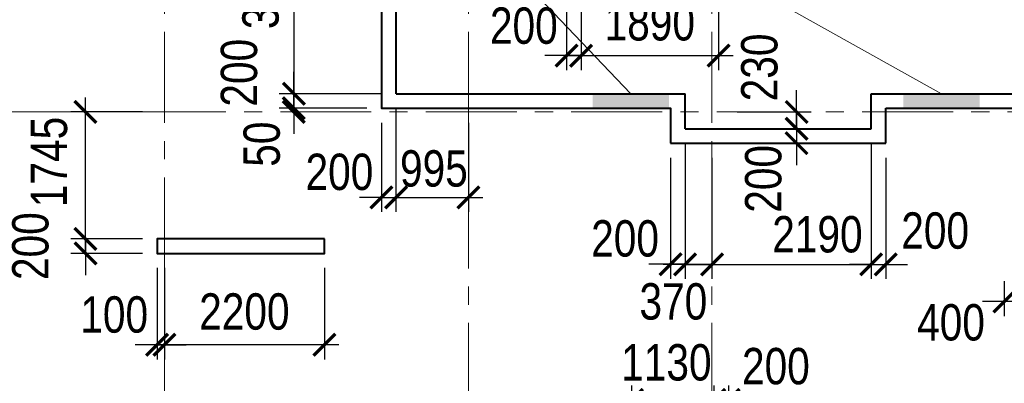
# Model space of a CAD drawing. Extents: x -8631841 to -8525813, y 4017860 to 4564755.
# Tile 81 of 112: x -8601002 to -8587462, y 4454546 to 4459545. Entities that reach past the tile are written whole.
import ezdxf

# ---------------------------------------------------------------- set-up
doc = ezdxf.new("R2010")
doc.units = 0
doc.header["$LTSCALE"] = 1000
doc.header["$MEASUREMENT"] = 0
doc.linetypes.add('CENTER', pattern=[2, 1.25, -0.25, 0.25, -0.25])
for name, color, linetype, lineweight in [('CК-400-Т(двери)', 7, 'Continuous', 20), ('СК-040-С(тены)', 12, 'Continuous', 40), ('СК-043-С-ПИЛОНЫ', 5, 'Continuous', 40), ('СК-100-О(си)', 7, 'CENTER', 15), ('СК-300-Р(азмеры)', 7, 'Continuous', 20), ('СК-343-Р-КОЛОННЫ', 7, 'Continuous', 13), ('СК-600-Ш(триховка', 7, 'Continuous', 15)]:
    doc.layers.add(name, color=color, linetype=linetype, lineweight=lineweight)
doc.styles.add('RUSS', font='arial.ttf', dxfattribs={"width": 0.8})
doc.dimstyles.new('100-200', dxfattribs={"dimscale": 0, "dimtxt": 500, "dimasz": 300, "dimexe": 200, "dimexo": 200, "dimgap": 200, "dimtad": 1, "dimdec": 0, "dimzin": 0, "dimdsep": 46, "dimtxsty": 'RUSS', "dimblk": 'ARCHTICK', "dimcen": 0.096, "dimdle": 200, "dimclrd": 7, "dimclre": 7, "dimclrt": 256, "dimadec": 0, "dimazin": 0, "dimtfac": 1, "dimtdec": 0, "dimtmove": 2, "dimatfit": 3, "dimldrblk": 'OBLIQUE', "dimfxl": 1, "dimtolj": 1, "dimtzin": 0, "dimarcsym": 0})

# ---------------------------------------------------------------- blocks, each defined once
blk = doc.blocks.new('оси')
at = {"layer": 'СК-100-О(си)'}
for p, q in [((-40280.2, 18534.9), (-40280.2, -7257.5)), ((-36100.2, 18534.9), (-36100.2, -7257.5)), ((-32750.1, 18534.9), (-32750.1, -7257.5)), ((-46685.3, 7435), (6554.2, 7435))]:
    blk.add_line(p, q, dxfattribs=at)
blk = doc.blocks.new('A$C858fb3ef')
at = {"layer": 'СК-300-Р(азмеры)'}
blk.add_blockref('оси', (0, 0), dxfattribs=at)
blk = doc.blocks.new('A$C573b34c5')
blk.add_blockref('A$C858fb3ef', (0, 0))
blk = doc.blocks.new('_ArchTick')
at = {"color": 0, "linetype": 'ByBlock', "const_width": 0.15}
blk.add_lwpolyline([(-0.5, -0.5), (0.5, 0.5)], dxfattribs=at)
blk = doc.blocks.new('*D288')
at = {"layer": 'Defpoints', "color": 0, "transparency": 16777216}
for p in [(-8599112, 4456532), (-8600097, 4456332), (-8599112, 4456332)]:
    blk.add_point(p, dxfattribs=at)
at = {"layer": 'СК-343-Р-КОЛОННЫ', "color": 7, "lineweight": -2, "transparency": 16777216}
for p, q in [((-8600097, 4456532), (-8600097, 4456832)), ((-8599312, 4456532), (-8600297, 4456532)), ((-8600097, 4456532), (-8600097, 4456332)), ((-8599312, 4456332), (-8600297, 4456332)), ((-8600097, 4456332), (-8600097, 4456032))]:
    blk.add_line(p, q, dxfattribs=at)
at = {"layer": 'СК-343-Р-КОЛОННЫ', "color": 7, "lineweight": -2, "transparency": 16777216, "xscale": 300, "yscale": 300, "zscale": 300}
for p, rotation in [((-8600097, 4456532), 270), ((-8600097, 4456332), 90)]:
    blk.add_blockref('_ArchTick', p, dxfattribs=dict(at, rotation=rotation))
at = {"layer": 'СК-343-Р-КОЛОННЫ', "transparency": 16777216, "insert": (-8600852, 4456432), "char_height": 500, "attachment_point": 5, "rotation": 90, "style": 'RUSS'}
blk.add_mtext('\\A1;200', dxfattribs=at)
blk = doc.blocks.new('_Oblique')
at = {"color": 0, "linetype": 'ByBlock', "lineweight": -2}
blk.add_line((-0.5, -0.5), (0.5, 0.5), dxfattribs=at)
blk = doc.blocks.new('*D289')
at = {"layer": 'Defpoints', "color": 0, "transparency": 16777216}
for p in [(-8600097, 4458277), (-8599112, 4458277), (-8599112, 4456532)]:
    blk.add_point(p, dxfattribs=at)
at = {"layer": 'СК-343-Р-КОЛОННЫ', "color": 7, "lineweight": -2, "transparency": 16777216}
for p, q in [((-8600097, 4456332), (-8600097, 4458477)), ((-8599312, 4458277), (-8600297, 4458277)), ((-8599312, 4456532), (-8600297, 4456532))]:
    blk.add_line(p, q, dxfattribs=at)
at = {"layer": 'СК-343-Р-КОЛОННЫ', "color": 7, "lineweight": -2, "transparency": 16777216, "xscale": 300, "yscale": 300, "zscale": 300}
for p, rotation in [((-8600097, 4458277), 90), ((-8600097, 4456532), 270)]:
    blk.add_blockref('_ArchTick', p, dxfattribs=dict(at, rotation=rotation))
at = {"layer": 'СК-343-Р-КОЛОННЫ', "transparency": 16777216, "insert": (-8600596, 4457589), "char_height": 500, "attachment_point": 5, "rotation": 90, "style": 'RUSS'}
blk.add_mtext('\\A1;1745', dxfattribs=at)
blk = doc.blocks.new('*D234')
at = {"layer": 'Defpoints', "color": 0, "transparency": 16777216}
for p in [(-8591252, 4454318), (-8591452, 4453792), (-8591252, 4453792)]:
    blk.add_point(p, dxfattribs=at)
at = {"layer": 'СК-343-Р-КОЛОННЫ', "color": 7, "lineweight": -2, "transparency": 16777216}
for p, q in [((-8591452, 4453992), (-8591452, 4454518)), ((-8591252, 4453992), (-8591252, 4454518)), ((-8591452, 4454318), (-8591752, 4454318)), ((-8591452, 4454318), (-8591252, 4454318)), ((-8591252, 4454318), (-8590952, 4454318))]:
    blk.add_line(p, q, dxfattribs=at)
at = {"layer": 'СК-343-Р-КОЛОННЫ', "color": 7, "lineweight": -2, "transparency": 16777216, "xscale": 300, "yscale": 300, "zscale": 300}
blk.add_blockref('_ArchTick', (-8591452, 4454318), dxfattribs=at)
at = {"layer": 'СК-343-Р-КОЛОННЫ', "color": 7, "lineweight": -2, "transparency": 16777216, "xscale": 300, "yscale": 300, "zscale": 300, "rotation": 180}
blk.add_blockref('_ArchTick', (-8591252, 4454318), dxfattribs=at)
at = {"layer": 'СК-343-Р-КОЛОННЫ', "transparency": 16777216, "insert": (-8590603, 4454779), "char_height": 500, "attachment_point": 5, "style": 'RUSS'}
blk.add_mtext('\\A1;200', dxfattribs=at)
blk = doc.blocks.new('*D259')
at = {"layer": 'Defpoints', "color": 0, "transparency": 16777216}
for p in [(-8591452, 4454318), (-8591452, 4453792), (-8592582, 4451992)]:
    blk.add_point(p, dxfattribs=at)
at = {"layer": 'СК-343-Р-КОЛОННЫ', "color": 7, "lineweight": -2, "transparency": 16777216}
for p, q in [((-8592582, 4452192), (-8592582, 4454518)), ((-8591452, 4453992), (-8591452, 4454518)), ((-8592782, 4454318), (-8591252, 4454318))]:
    blk.add_line(p, q, dxfattribs=at)
at = {"layer": 'СК-343-Р-КОЛОННЫ', "color": 7, "lineweight": -2, "transparency": 16777216, "xscale": 300, "yscale": 300, "zscale": 300, "rotation": 180}
blk.add_blockref('_ArchTick', (-8592582, 4454318), dxfattribs=at)
at = {"layer": 'СК-343-Р-КОЛОННЫ', "color": 7, "lineweight": -2, "transparency": 16777216, "xscale": 300, "yscale": 300, "zscale": 300}
blk.add_blockref('_ArchTick', (-8591452, 4454318), dxfattribs=at)
at = {"layer": 'СК-343-Р-КОЛОННЫ', "transparency": 16777216, "insert": (-8592109, 4454831), "char_height": 500, "attachment_point": 5, "style": 'RUSS'}
blk.add_mtext('\\A1;1130', dxfattribs=at)
blk = doc.blocks.new('*D227')
at = {"layer": 'Defpoints', "color": 0, "transparency": 16777216}
for p in [(-8591392, 4460326), (-8591192, 4460126), (-8590033, 4460126)]:
    blk.add_point(p, dxfattribs=at)
at = {"layer": 'СК-343-Р-КОЛОННЫ', "color": 7, "lineweight": -2, "transparency": 16777216}
for p, q in [((-8590033, 4460326), (-8590033, 4460626)), ((-8591192, 4460326), (-8589833, 4460326)), ((-8590033, 4460326), (-8590033, 4460126)), ((-8590992, 4460126), (-8589833, 4460126)), ((-8590033, 4460126), (-8590033, 4459826))]:
    blk.add_line(p, q, dxfattribs=at)
at = {"layer": 'СК-343-Р-КОЛОННЫ', "color": 7, "lineweight": -2, "transparency": 16777216, "xscale": 300, "yscale": 300, "zscale": 300}
for p, rotation in [((-8590033, 4460326), 270), ((-8590033, 4460126), 90)]:
    blk.add_blockref('_ArchTick', p, dxfattribs=dict(at, rotation=rotation))
at = {"layer": 'СК-343-Р-КОЛОННЫ', "transparency": 16777216, "insert": (-8589358, 4460175), "char_height": 500, "attachment_point": 5, "rotation": 90, "style": 'RUSS'}
blk.add_mtext('\\A1;200', dxfattribs=at)
blk = doc.blocks.new('*D231')
at = {"layer": 'Defpoints', "color": 0, "transparency": 16777216}
for p in [(-8593282, 4460326), (-8591392, 4460326), (-8591392, 4459051)]:
    blk.add_point(p, dxfattribs=at)
at = {"layer": 'СК-343-Р-КОЛОННЫ', "color": 7, "lineweight": -2, "transparency": 16777216}
for p, q in [((-8593282, 4460126), (-8593282, 4458851)), ((-8591392, 4460126), (-8591392, 4458851)), ((-8593482, 4459051), (-8591192, 4459051))]:
    blk.add_line(p, q, dxfattribs=at)
at = {"layer": 'СК-343-Р-КОЛОННЫ', "color": 7, "lineweight": -2, "transparency": 16777216, "xscale": 300, "yscale": 300, "zscale": 300, "rotation": 180}
blk.add_blockref('_ArchTick', (-8593282, 4459051), dxfattribs=at)
at = {"layer": 'СК-343-Р-КОЛОННЫ', "color": 7, "lineweight": -2, "transparency": 16777216, "xscale": 300, "yscale": 300, "zscale": 300}
blk.add_blockref('_ArchTick', (-8591392, 4459051), dxfattribs=at)
at = {"layer": 'СК-343-Р-КОЛОННЫ', "transparency": 16777216, "insert": (-8592337, 4459506), "char_height": 500, "attachment_point": 5, "style": 'RUSS'}
blk.add_mtext('\\A1;1890', dxfattribs=at)
blk = doc.blocks.new('*D232')
at = {"layer": 'Defpoints', "color": 0, "transparency": 16777216}
for p in [(-8593282, 4460326), (-8593482, 4460126), (-8593482, 4459051)]:
    blk.add_point(p, dxfattribs=at)
at = {"layer": 'СК-343-Р-КОЛОННЫ', "color": 7, "lineweight": -2, "transparency": 16777216}
for p, q in [((-8593282, 4460126), (-8593282, 4458851)), ((-8593482, 4459926), (-8593482, 4458851)), ((-8593482, 4459051), (-8593782, 4459051)), ((-8593282, 4459051), (-8593482, 4459051)), ((-8593282, 4459051), (-8592982, 4459051))]:
    blk.add_line(p, q, dxfattribs=at)
at = {"layer": 'СК-343-Р-КОЛОННЫ', "color": 7, "lineweight": -2, "transparency": 16777216, "xscale": 300, "yscale": 300, "zscale": 300}
blk.add_blockref('_ArchTick', (-8593482, 4459051), dxfattribs=at)
at = {"layer": 'СК-343-Р-КОЛОННЫ', "color": 7, "lineweight": -2, "transparency": 16777216, "xscale": 300, "yscale": 300, "zscale": 300, "rotation": 180}
blk.add_blockref('_ArchTick', (-8593282, 4459051), dxfattribs=at)
at = {"layer": 'СК-343-Р-КОЛОННЫ', "transparency": 16777216, "insert": (-8594069, 4459460), "char_height": 500, "attachment_point": 5, "style": 'RUSS'}
blk.add_mtext('\\A1;200', dxfattribs=at)
blk = doc.blocks.new('*D379')
at = {"layer": 'Defpoints', "color": 0, "transparency": 16777216}
for p in [(-8595827, 4461547), (-8597232, 4458527), (-8595826, 4458527)]:
    blk.add_point(p, dxfattribs=at)
at = {"layer": 'СК-343-Р-КОЛОННЫ', "color": 7, "lineweight": -2, "transparency": 16777216}
for p, q in [((-8597232, 4461747), (-8597232, 4458327)), ((-8596027, 4461547), (-8597432, 4461547)), ((-8596026, 4458527), (-8597432, 4458527))]:
    blk.add_line(p, q, dxfattribs=at)
at = {"layer": 'СК-343-Р-КОЛОННЫ', "color": 7, "lineweight": -2, "transparency": 16777216, "xscale": 300, "yscale": 300, "zscale": 300}
for p, rotation in [((-8597232, 4461547), 90), ((-8597232, 4458527), 270)]:
    blk.add_blockref('_ArchTick', p, dxfattribs=dict(at, rotation=rotation))
at = {"layer": 'СК-343-Р-КОЛОННЫ', "transparency": 16777216, "insert": (-8597687, 4460037), "char_height": 500, "attachment_point": 5, "rotation": 90, "style": 'RUSS'}
blk.add_mtext('\\A1;3020', dxfattribs=at)
blk = doc.blocks.new('*D380')
at = {"layer": 'Defpoints', "color": 0, "transparency": 16777216}
for p in [(-8597232, 4458277), (-8597232, 4458277), (-8596027, 4458327)]:
    blk.add_point(p, dxfattribs=at)
at = {"layer": 'СК-343-Р-КОЛОННЫ', "color": 7, "lineweight": -2, "transparency": 16777216}
for p, q in [((-8597232, 4458327), (-8597232, 4458627)), ((-8596227, 4458327), (-8597432, 4458327)), ((-8597232, 4458327), (-8597232, 4458277)), ((-8597232, 4458277), (-8597232, 4457977))]:
    blk.add_line(p, q, dxfattribs=at)
at = {"layer": 'СК-343-Р-КОЛОННЫ', "color": 7, "lineweight": -2, "transparency": 16777216, "xscale": 300, "yscale": 300, "zscale": 300}
for p, rotation in [((-8597232, 4458327), 270), ((-8597232, 4458277), 90)]:
    blk.add_blockref('_ArchTick', p, dxfattribs=dict(at, rotation=rotation))
at = {"layer": 'СК-343-Р-КОЛОННЫ', "transparency": 16777216, "insert": (-8597671, 4457834), "char_height": 500, "attachment_point": 5, "rotation": 90, "style": 'RUSS'}
blk.add_mtext('\\A1;50', dxfattribs=at)
blk = doc.blocks.new('*D347')
at = {"layer": 'Defpoints', "color": 0, "transparency": 16777216}
for p in [(-8595827, 4458527), (-8597232, 4458327), (-8596027, 4458327)]:
    blk.add_point(p, dxfattribs=at)
at = {"layer": 'СК-343-Р-КОЛОННЫ', "color": 7, "lineweight": -2, "transparency": 16777216}
for p, q in [((-8597232, 4458527), (-8597232, 4458827)), ((-8596027, 4458527), (-8597432, 4458527)), ((-8597232, 4458527), (-8597232, 4458327)), ((-8596227, 4458327), (-8597432, 4458327)), ((-8597232, 4458327), (-8597232, 4458027))]:
    blk.add_line(p, q, dxfattribs=at)
at = {"layer": 'СК-343-Р-КОЛОННЫ', "color": 7, "lineweight": -2, "transparency": 16777216, "xscale": 300, "yscale": 300, "zscale": 300}
for p, rotation in [((-8597232, 4458527), 270), ((-8597232, 4458327), 90)]:
    blk.add_blockref('_ArchTick', p, dxfattribs=dict(at, rotation=rotation))
at = {"layer": 'СК-343-Р-КОЛОННЫ', "transparency": 16777216, "insert": (-8597983, 4458816), "char_height": 500, "attachment_point": 5, "rotation": 90, "style": 'RUSS'}
blk.add_mtext('\\A1;200', dxfattribs=at)
blk = doc.blocks.new('*D348')
at = {"layer": 'Defpoints', "color": 0, "transparency": 16777216}
for p in [(-8599012, 4456332), (-8596812, 4456332), (-8599012, 4455075)]:
    blk.add_point(p, dxfattribs=at)
at = {"layer": 'СК-343-Р-КОЛОННЫ', "color": 7, "lineweight": -2, "transparency": 16777216}
for p, q in [((-8599012, 4456132), (-8599012, 4454875)), ((-8596812, 4456132), (-8596812, 4454875)), ((-8596612, 4455075), (-8599212, 4455075))]:
    blk.add_line(p, q, dxfattribs=at)
at = {"layer": 'СК-343-Р-КОЛОННЫ', "color": 7, "lineweight": -2, "transparency": 16777216, "xscale": 300, "yscale": 300, "zscale": 300, "rotation": 180}
blk.add_blockref('_ArchTick', (-8599012, 4455075), dxfattribs=at)
at = {"layer": 'СК-343-Р-КОЛОННЫ', "color": 7, "lineweight": -2, "transparency": 16777216, "xscale": 300, "yscale": 300, "zscale": 300}
blk.add_blockref('_ArchTick', (-8596812, 4455075), dxfattribs=at)
at = {"layer": 'СК-343-Р-КОЛОННЫ', "transparency": 16777216, "insert": (-8597912, 4455530), "char_height": 500, "attachment_point": 5, "style": 'RUSS'}
blk.add_mtext('\\A1;2200', dxfattribs=at)
blk = doc.blocks.new('*D330')
at = {"layer": 'Defpoints', "color": 0, "transparency": 16777216}
for p in [(-8599112, 4456332), (-8599012, 4456332), (-8599012, 4455075)]:
    blk.add_point(p, dxfattribs=at)
at = {"layer": 'СК-343-Р-КОЛОННЫ', "color": 7, "lineweight": -2, "transparency": 16777216}
for p, q in [((-8599112, 4456132), (-8599112, 4454875)), ((-8599012, 4456132), (-8599012, 4454875)), ((-8599112, 4455075), (-8599412, 4455075)), ((-8599112, 4455075), (-8599012, 4455075)), ((-8599012, 4455075), (-8598712, 4455075))]:
    blk.add_line(p, q, dxfattribs=at)
at = {"layer": 'СК-343-Р-КОЛОННЫ', "color": 7, "lineweight": -2, "transparency": 16777216, "xscale": 300, "yscale": 300, "zscale": 300}
blk.add_blockref('_ArchTick', (-8599112, 4455075), dxfattribs=at)
at = {"layer": 'СК-343-Р-КОЛОННЫ', "color": 7, "lineweight": -2, "transparency": 16777216, "xscale": 300, "yscale": 300, "zscale": 300, "rotation": 180}
blk.add_blockref('_ArchTick', (-8599012, 4455075), dxfattribs=at)
at = {"layer": 'СК-343-Р-КОЛОННЫ', "transparency": 16777216, "insert": (-8599702, 4455489), "char_height": 500, "attachment_point": 5, "style": 'RUSS'}
blk.add_mtext('\\A1;100', dxfattribs=at)
blk = doc.blocks.new('*D340')
at = {"layer": 'Defpoints', "color": 0, "transparency": 16777216}
for p in [(-8589292, 4458047), (-8589092, 4457847), (-8589092, 4456181)]:
    blk.add_point(p, dxfattribs=at)
at = {"layer": 'СК-343-Р-КОЛОННЫ', "color": 7, "lineweight": -2, "transparency": 16777216}
for p, q in [((-8589292, 4457847), (-8589292, 4455981)), ((-8589092, 4457647), (-8589092, 4455981)), ((-8589292, 4456181), (-8589592, 4456181)), ((-8589292, 4456181), (-8589092, 4456181)), ((-8589092, 4456181), (-8588792, 4456181))]:
    blk.add_line(p, q, dxfattribs=at)
at = {"layer": 'СК-343-Р-КОЛОННЫ', "color": 7, "lineweight": -2, "transparency": 16777216, "xscale": 300, "yscale": 300, "zscale": 300}
blk.add_blockref('_ArchTick', (-8589292, 4456181), dxfattribs=at)
at = {"layer": 'СК-343-Р-КОЛОННЫ', "color": 7, "lineweight": -2, "transparency": 16777216, "xscale": 300, "yscale": 300, "zscale": 300, "rotation": 180}
blk.add_blockref('_ArchTick', (-8589092, 4456181), dxfattribs=at)
at = {"layer": 'СК-343-Р-КОЛОННЫ', "transparency": 16777216, "insert": (-8588413, 4456643), "char_height": 500, "attachment_point": 5, "style": 'RUSS'}
blk.add_mtext('\\A1;200', dxfattribs=at)
blk = doc.blocks.new('*D341')
at = {"layer": 'Defpoints', "color": 0, "transparency": 16777216}
for p in [(-8589292, 4458047), (-8591482, 4457847), (-8589292, 4456181)]:
    blk.add_point(p, dxfattribs=at)
at = {"layer": 'СК-343-Р-КОЛОННЫ', "color": 7, "lineweight": -2, "transparency": 16777216}
for p, q in [((-8589292, 4457847), (-8589292, 4455981)), ((-8591482, 4457647), (-8591482, 4455981)), ((-8591482, 4456181), (-8591782, 4456181)), ((-8591482, 4456181), (-8589292, 4456181)), ((-8589292, 4456181), (-8588992, 4456181))]:
    blk.add_line(p, q, dxfattribs=at)
at = {"layer": 'СК-343-Р-КОЛОННЫ', "color": 7, "lineweight": -2, "transparency": 16777216, "xscale": 300, "yscale": 300, "zscale": 300}
blk.add_blockref('_ArchTick', (-8591482, 4456181), dxfattribs=at)
at = {"layer": 'СК-343-Р-КОЛОННЫ', "color": 7, "lineweight": -2, "transparency": 16777216, "xscale": 300, "yscale": 300, "zscale": 300, "rotation": 180}
blk.add_blockref('_ArchTick', (-8589292, 4456181), dxfattribs=at)
at = {"layer": 'СК-343-Р-КОЛОННЫ', "transparency": 16777216, "insert": (-8590032, 4456592), "char_height": 500, "attachment_point": 5, "style": 'RUSS'}
blk.add_mtext('\\A1;2190', dxfattribs=at)
blk = doc.blocks.new('*D342')
at = {"layer": 'Defpoints', "color": 0, "transparency": 16777216}
for p in [(-8591852, 4458047), (-8591482, 4457847), (-8591482, 4456181)]:
    blk.add_point(p, dxfattribs=at)
at = {"layer": 'СК-343-Р-КОЛОННЫ', "color": 7, "lineweight": -2, "transparency": 16777216}
for p, q in [((-8591852, 4457847), (-8591852, 4455981)), ((-8591482, 4457647), (-8591482, 4455981)), ((-8591852, 4456181), (-8592152, 4456181)), ((-8591852, 4456181), (-8591482, 4456181)), ((-8591482, 4456181), (-8591182, 4456181))]:
    blk.add_line(p, q, dxfattribs=at)
at = {"layer": 'СК-343-Р-КОЛОННЫ', "color": 7, "lineweight": -2, "transparency": 16777216, "xscale": 300, "yscale": 300, "zscale": 300}
blk.add_blockref('_ArchTick', (-8591852, 4456181), dxfattribs=at)
at = {"layer": 'СК-343-Р-КОЛОННЫ', "color": 7, "lineweight": -2, "transparency": 16777216, "xscale": 300, "yscale": 300, "zscale": 300, "rotation": 180}
blk.add_blockref('_ArchTick', (-8591482, 4456181), dxfattribs=at)
at = {"layer": 'СК-343-Р-КОЛОННЫ', "transparency": 16777216, "insert": (-8592013, 4455669), "char_height": 500, "attachment_point": 5, "style": 'RUSS'}
blk.add_mtext('\\A1;370', dxfattribs=at)
blk = doc.blocks.new('*D343')
at = {"layer": 'Defpoints', "color": 0, "transparency": 16777216}
for p in [(-8591852, 4458047), (-8592052, 4457847), (-8592052, 4456182)]:
    blk.add_point(p, dxfattribs=at)
at = {"layer": 'СК-343-Р-КОЛОННЫ', "color": 7, "lineweight": -2, "transparency": 16777216}
for p, q in [((-8591852, 4457847), (-8591852, 4455982)), ((-8592052, 4457647), (-8592052, 4455982)), ((-8592052, 4456182), (-8592352, 4456182)), ((-8591852, 4456182), (-8592052, 4456182)), ((-8591852, 4456182), (-8591552, 4456182))]:
    blk.add_line(p, q, dxfattribs=at)
at = {"layer": 'СК-343-Р-КОЛОННЫ', "color": 7, "lineweight": -2, "transparency": 16777216, "xscale": 300, "yscale": 300, "zscale": 300}
blk.add_blockref('_ArchTick', (-8592052, 4456182), dxfattribs=at)
at = {"layer": 'СК-343-Р-КОЛОННЫ', "color": 7, "lineweight": -2, "transparency": 16777216, "xscale": 300, "yscale": 300, "zscale": 300, "rotation": 180}
blk.add_blockref('_ArchTick', (-8591852, 4456182), dxfattribs=at)
at = {"layer": 'СК-343-Р-КОЛОННЫ', "transparency": 16777216, "insert": (-8592677, 4456535), "char_height": 500, "attachment_point": 5, "style": 'RUSS'}
blk.add_mtext('\\A1;200', dxfattribs=at)
blk = doc.blocks.new('*D357')
at = {"layer": 'Defpoints', "color": 0, "transparency": 16777216}
for p in [(-8591337, 4458277), (-8591337, 4458047), (-8590318, 4458047)]:
    blk.add_point(p, dxfattribs=at)
at = {"layer": 'СК-343-Р-КОЛОННЫ', "color": 7, "lineweight": -2, "transparency": 16777216}
for p, q in [((-8590318, 4458277), (-8590318, 4458577)), ((-8591137, 4458277), (-8590118, 4458277)), ((-8590318, 4458277), (-8590318, 4458047)), ((-8591137, 4458047), (-8590118, 4458047)), ((-8590318, 4458047), (-8590318, 4457747))]:
    blk.add_line(p, q, dxfattribs=at)
at = {"layer": 'СК-343-Р-КОЛОННЫ', "color": 7, "lineweight": -2, "transparency": 16777216, "xscale": 300, "yscale": 300, "zscale": 300}
for p, rotation in [((-8590318, 4458277), 270), ((-8590318, 4458047), 90)]:
    blk.add_blockref('_ArchTick', p, dxfattribs=dict(at, rotation=rotation))
at = {"layer": 'СК-343-Р-КОЛОННЫ', "transparency": 16777216, "insert": (-8590828, 4458889), "char_height": 500, "attachment_point": 5, "rotation": 90, "style": 'RUSS'}
blk.add_mtext('\\A1;230', dxfattribs=at)
blk = doc.blocks.new('*D358')
at = {"layer": 'Defpoints', "color": 0, "transparency": 16777216}
for p in [(-8591338, 4458047), (-8591338, 4457847), (-8590319, 4457847)]:
    blk.add_point(p, dxfattribs=at)
at = {"layer": 'СК-343-Р-КОЛОННЫ', "color": 7, "lineweight": -2, "transparency": 16777216}
for p, q in [((-8590319, 4458047), (-8590319, 4458347)), ((-8591138, 4458047), (-8590119, 4458047)), ((-8590319, 4458047), (-8590319, 4457847)), ((-8591138, 4457847), (-8590119, 4457847)), ((-8590319, 4457847), (-8590319, 4457547))]:
    blk.add_line(p, q, dxfattribs=at)
at = {"layer": 'СК-343-Р-КОЛОННЫ', "color": 7, "lineweight": -2, "transparency": 16777216, "xscale": 300, "yscale": 300, "zscale": 300}
for p, rotation in [((-8590319, 4458047), 270), ((-8590319, 4457847), 90)]:
    blk.add_blockref('_ArchTick', p, dxfattribs=dict(at, rotation=rotation))
at = {"layer": 'СК-343-Р-КОЛОННЫ', "transparency": 16777216, "insert": (-8590774, 4457357), "char_height": 500, "attachment_point": 5, "rotation": 90, "style": 'RUSS'}
blk.add_mtext('\\A1;200', dxfattribs=at)
blk = doc.blocks.new('8-11')
at = {"layer": 'СК-040-С(тены)'}
for p, q in [((6825, 10705), (6825, 7685)), ((6826, 7685), (10800, 7685)), ((10800, 7205), (10800, 7685)), ((13360, 7205), (13360, 7685)), ((13360, 7685), (16650, 7685)), ((13560, 7005), (13560, 7485)), ((13560, 7485), (16450, 7485)), ((10800, 7205), (13360, 7205)), ((10600, 7005), (13560, 7005))]:
    blk.add_line(p, q, dxfattribs=at)
blk.add_lwpolyline([(6740, 15241), (6740, 13185), (7160, 13185), (7160, 10905), (6775, 10905), (6775, 10905), (6625, 10905), (6625, 7485), (10600, 7485), (10600, 7005)], dxfattribs=at)
at = {"layer": 'СК-043-С-ПИЛОНЫ'}
blk.add_lwpolyline([(5840, 5690), (3540, 5690), (3540, 5490), (5840, 5490), (5840, 5690)], dxfattribs=at)
at = {"layer": 'СК-600-Ш(триховка', "color": 7}
for points in [[(9530, 7685), (9530, 7485), (10580, 7685), (10580, 7485)], [(13800, 7685), (13800, 7485), (14850, 7685), (14850, 7485)]]:
    blk.add_solid(points, dxfattribs=at)
blk = doc.blocks.new('*D1052')
at = {"layer": 'Defpoints', "color": 0, "transparency": 16777216}
for p in [(-8595827, 4458527), (-8596027, 4458327), (-8595827, 4457102)]:
    blk.add_point(p, dxfattribs=at)
at = {"layer": 'СК-343-Р-КОЛОННЫ', "color": 7, "lineweight": -2, "transparency": 16777216}
for p, q in [((-8595827, 4458327), (-8595827, 4456902)), ((-8596027, 4458127), (-8596027, 4456902)), ((-8596027, 4457102), (-8596327, 4457102)), ((-8596027, 4457102), (-8595827, 4457102)), ((-8595827, 4457102), (-8595527, 4457102))]:
    blk.add_line(p, q, dxfattribs=at)
at = {"layer": 'СК-343-Р-КОЛОННЫ', "color": 7, "lineweight": -2, "transparency": 16777216, "xscale": 300, "yscale": 300, "zscale": 300}
blk.add_blockref('_ArchTick', (-8596027, 4457102), dxfattribs=at)
at = {"layer": 'СК-343-Р-КОЛОННЫ', "color": 7, "lineweight": -2, "transparency": 16777216, "xscale": 300, "yscale": 300, "zscale": 300, "rotation": 180}
blk.add_blockref('_ArchTick', (-8595827, 4457102), dxfattribs=at)
at = {"layer": 'СК-343-Р-КОЛОННЫ', "transparency": 16777216, "insert": (-8596605, 4457450), "char_height": 500, "attachment_point": 5, "style": 'RUSS'}
blk.add_mtext('\\A1;200', dxfattribs=at)
blk = doc.blocks.new('*D1045')
at = {"layer": 'Defpoints', "color": 0, "transparency": 16777216}
for p in [(-8595827, 4458527), (-8594832, 4458327), (-8594832, 4457102)]:
    blk.add_point(p, dxfattribs=at)
at = {"layer": 'СК-343-Р-КОЛОННЫ', "color": 7, "lineweight": -2, "transparency": 16777216}
for p, q in [((-8595827, 4458327), (-8595827, 4456902)), ((-8594832, 4458127), (-8594832, 4456902)), ((-8596027, 4457102), (-8594632, 4457102))]:
    blk.add_line(p, q, dxfattribs=at)
at = {"layer": 'СК-343-Р-КОЛОННЫ', "color": 7, "lineweight": -2, "transparency": 16777216, "xscale": 300, "yscale": 300, "zscale": 300, "rotation": 180}
blk.add_blockref('_ArchTick', (-8595827, 4457102), dxfattribs=at)
at = {"layer": 'СК-343-Р-КОЛОННЫ', "color": 7, "lineweight": -2, "transparency": 16777216, "xscale": 300, "yscale": 300, "zscale": 300}
blk.add_blockref('_ArchTick', (-8594832, 4457102), dxfattribs=at)
at = {"layer": 'СК-343-Р-КОЛОННЫ', "transparency": 16777216, "insert": (-8595306, 4457497), "char_height": 500, "attachment_point": 5, "style": 'RUSS'}
blk.add_mtext('\\A1;995', dxfattribs=at)
blk = doc.blocks.new('*D1048')
at = {"layer": 'Defpoints', "color": 0, "transparency": 16777216}
for p in [(-8587062, 4456827), (-8587462, 4456151), (-8587462, 4455671)]:
    blk.add_point(p, dxfattribs=at)
at = {"layer": 'СК-343-Р-КОЛОННЫ', "color": 7, "lineweight": -2, "transparency": 16777216}
for p, q in [((-8587062, 4456627), (-8587062, 4455471)), ((-8587462, 4455951), (-8587462, 4455471)), ((-8587462, 4455671), (-8587762, 4455671)), ((-8587062, 4455671), (-8587462, 4455671)), ((-8587062, 4455671), (-8586762, 4455671))]:
    blk.add_line(p, q, dxfattribs=at)
at = {"layer": 'СК-343-Р-КОЛОННЫ', "color": 7, "lineweight": -2, "transparency": 16777216, "xscale": 300, "yscale": 300, "zscale": 300}
blk.add_blockref('_ArchTick', (-8587462, 4455671), dxfattribs=at)
at = {"layer": 'СК-343-Р-КОЛОННЫ', "color": 7, "lineweight": -2, "transparency": 16777216, "xscale": 300, "yscale": 300, "zscale": 300, "rotation": 180}
blk.add_blockref('_ArchTick', (-8587062, 4455671), dxfattribs=at)
at = {"layer": 'СК-343-Р-КОЛОННЫ', "transparency": 16777216, "insert": (-8588195, 4455381), "char_height": 500, "attachment_point": 5, "style": 'RUSS'}
blk.add_mtext('\\A1;400', dxfattribs=at)

msp = doc.modelspace()

# ---------------------------------------------------------------- linework, layer by layer
at = {"layer": 'CК-400-Т(двери)'}
for q in [(-8592597.1, 4458527), (-8588327.1, 4458527)]:
    msp.add_line((-8597477.5, 4463648.1), q, dxfattribs=at)

# ---------------------------------------------------------------- block references
at = {"layer": 'СК-043-С-ПИЛОНЫ'}
msp.add_blockref('8-11', (-8602652.1, 4450841.8), dxfattribs=at)
at = {"layer": 'СК-300-Р(азмеры)'}
msp.add_blockref('A$C573b34c5', (-8558731.8, 4450841.8), dxfattribs=at)

# ---------------------------------------------------------------- dimensions: what is measured, and where the dimension line sits
at = {"layer": 'СК-343-Р-КОЛОННЫ'}
for base, p1, p2, picture, middle in [((-8597231.5, 4458527), (-8595827.3, 4461546.6), (-8595825.7, 4458527), '*D379', (-8597687, 4460036.8)), ((-8600096.7, 4456331.7), (-8599112.2, 4456531.7), (-8599112.2, 4456331.7), '*D288', (-8600852, 4456431.7))]:
    dim = msp.add_linear_dim(base=base, p1=p1, p2=p2, angle=90, dimstyle='100-200', override={"dimscale": 1}, dxfattribs=at)
    dim.commit()
    dim.dimension.update_dxf_attribs({"geometry": picture, "text_midpoint": middle})
for base, p1, p2, picture, middle in [((-8590033.1, 4460126.4), (-8591391.8, 4460326.4), (-8591191.8, 4460126.4), '*D227', (-8589358.3, 4460175.1)), ((-8590318.3, 4458047.1), (-8591337.4, 4458276.8), (-8591337.4, 4458047.1), '*D357', (-8590827.8, 4458888.7)), ((-8597231.5, 4458327), (-8595827.3, 4458527), (-8596027.3, 4458327), '*D347', (-8597983.1, 4458815.6)), ((-8597231.5, 4458276.8), (-8596027.3, 4458327), (-8597231.5, 4458276.8), '*D380', (-8597671.3, 4457834.1)), ((-8600097.1, 4458276.8), (-8599112.2, 4456531.7), (-8599112.2, 4458276.8), '*D289', (-8600596.4, 4457588.9)), ((-8590319.1, 4457847.1), (-8591338.2, 4458047.1), (-8591338.2, 4457847.1), '*D358', (-8590774.2, 4457357))]:
    dim = msp.add_linear_dim(base=base, p1=p1, p2=p2, angle=90, dimstyle='100-200', override={"dimscale": 1}, dxfattribs=at)
    dim.commit()
    dim.dimension.update_dxf_attribs({"geometry": picture, "text_midpoint": middle, "dimtype": 160})
for base, p1, p2, picture, middle in [((-8593482.1, 4459051.2), (-8593282.1, 4460326.4), (-8593482.1, 4460126.4), '*D232', (-8594069.3, 4459459.9)), ((-8595827.3, 4457102.4), (-8596027.3, 4458327), (-8595827.3, 4458527), '*D1052', (-8596605.5, 4457449.5)), ((-8594832.1, 4457102.4), (-8595827.3, 4458527), (-8594832.1, 4458327), '*D1045', (-8595306.1, 4457497.4)), ((-8592052.1, 4456181.5), (-8591852.1, 4458047), (-8592052.1, 4457847), '*D343', (-8592677.2, 4456534.6)), ((-8591482, 4456181.1), (-8591852.1, 4458047), (-8591482, 4457847), '*D342', (-8592012.7, 4455668.8)), ((-8589292.1, 4456181.1), (-8591482, 4457847), (-8589292.1, 4458047), '*D341', (-8590031.6, 4456592.1)), ((-8589092.1, 4456181.1), (-8589292.1, 4458047), (-8589092.1, 4457847), '*D340', (-8588413.3, 4456642.6)), ((-8587461.7, 4455670.6), (-8587062, 4456826.9), (-8587461.7, 4456150.6), '*D1048', (-8588195.2, 4455381.1)), ((-8599012.1, 4455075.1), (-8599112.2, 4456331.7), (-8599012.1, 4456331.7), '*D330', (-8599701.7, 4455489.5)), ((-8591452.1, 4454317.7), (-8592582.1, 4451991.8), (-8591452.1, 4453791.9), '*D259', (-8592108.7, 4454831.4)), ((-8591252.1, 4454317.7), (-8591452.1, 4453791.9), (-8591252.1, 4453791.9), '*D234', (-8590603.1, 4454778.8))]:
    dim = msp.add_linear_dim(base=base, p1=p1, p2=p2, dimstyle='100-200', override={"dimscale": 1}, dxfattribs=at)
    dim.commit()
    dim.dimension.update_dxf_attribs({"geometry": picture, "text_midpoint": middle, "dimtype": 160})
for base, p1, p2, picture, middle in [((-8591391.8, 4459051.2), (-8593282.1, 4460326.4), (-8591391.8, 4460326.4), '*D231', (-8592337, 4459506.4)), ((-8599012.1, 4455075.1), (-8596812.1, 4456331.7), (-8599012.1, 4456331.7), '*D348', (-8597912.1, 4455530.4))]:
    dim = msp.add_linear_dim(base=base, p1=p1, p2=p2, dimstyle='100-200', override={"dimscale": 1}, dxfattribs=at)
    dim.commit()
    dim.dimension.update_dxf_attribs({"geometry": picture, "text_midpoint": middle})

doc.saveas('drawing.dxf')
